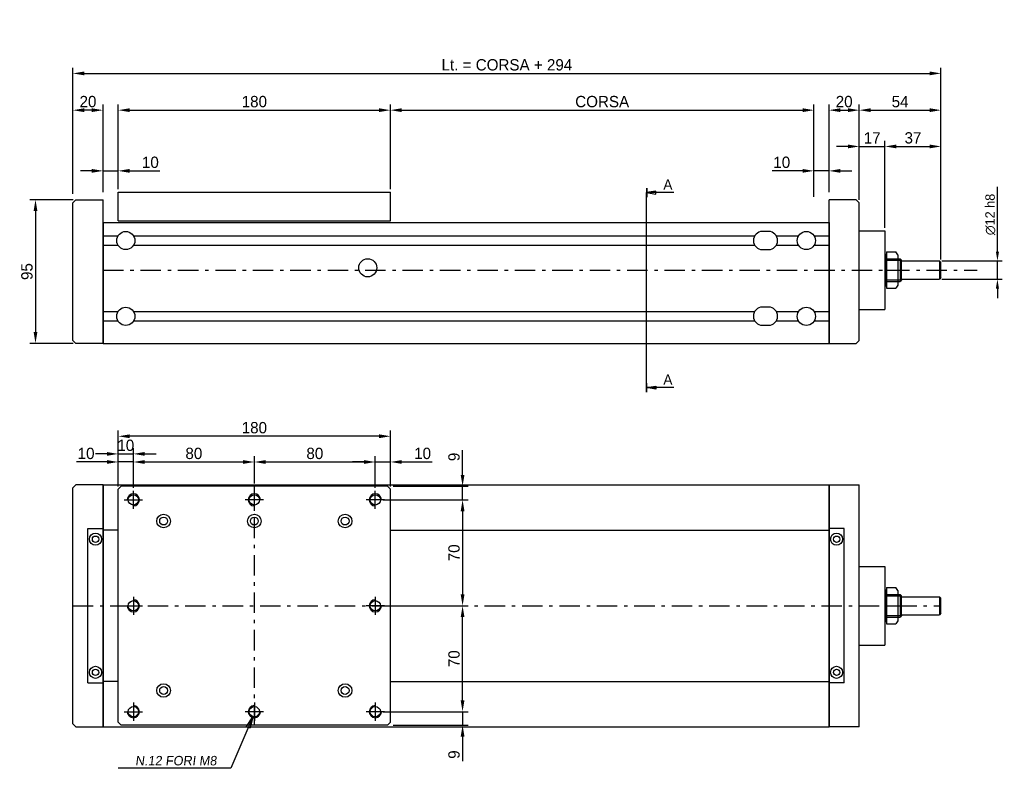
# Model space of a CAD drawing. Extents: x 209 to 1383, y 116 to 611.
# Tile 3 of 3: x 732 to 1383, y 116 to 611. Entities that reach past the tile are written whole.
import ezdxf

# ---------------------------------------------------------------- set-up
doc = ezdxf.new("R2010")
doc.units = 0
doc.header["$LTSCALE"] = 2.25
doc.linetypes.add('PL2', pattern=[11, 6, -2, 1, -2])
doc.linetypes.add('TR2', pattern=[5, 3, -2])
doc.layers.get('0').update_dxf_attribs({"linetype": 'CONTINUOUS'})
doc.layers.get('DEFPOINTS').update_dxf_attribs({"linetype": 'CONTINUOUS'})
for name, color, linetype in [('ASSI', 241, 'PL2'), ('CYANO', 4, 'CONTINUOUS'), ('QUOTE', 60, 'CONTINUOUS'), ('RIEMPIE', 5, 'CONTINUOUS'), ('TESTI', 2, 'CONTINUOUS'), ('TRATTEGGI', 1, 'TR2')]:
    doc.layers.add(name, color=color, linetype=linetype)
doc.styles.add('25TXT', font='txt', dxfattribs={"oblique": 7, "height": 7.5})
doc.dimstyles.get("Standard").update_dxf_attribs({"dimtxt": 0.18, "dimasz": 0.18, "dimexe": 0.18, "dimexo": 0.0625, "dimgap": 0.09, "dimtad": 0, "dimtih": 1, "dimtoh": 1, "dimdec": 4, "dimzin": 0, "dimdsep": 46, "dimtxsty": 'STANDARD', "dimcen": 0.09, "dimadec": 0, "dimazin": 0, "dimtfac": 1, "dimtdec": 4, "dimtofl": 0, "dimtmove": 0, "dimatfit": 3, "dimfxl": 1, "dimtolj": 1, "dimtzin": 0, "dimarcsym": 0})
doc.dimstyles.new('STANDARD$7', dxfattribs={"dimtxt": 2.5, "dimasz": 2.4, "dimexe": 0.7, "dimexo": 1.5, "dimgap": 2, "dimtad": 1, "dimdsep": 46, "dimtxsty": '25TXT', "dimblk1": 'CLOSED', "dimblk2": 'CLOSED', "dimsah": 1, "dimcen": 0, "dimadec": 0, "dimazin": 0, "dimtfac": 1, "dimtdec": 4, "dimtmove": 0, "dimatfit": 3, "dimldrblk": 'CLOSED', "dimfxl": 1, "dimtolj": 1, "dimtzin": 0, "dimarcsym": 0})

# ---------------------------------------------------------------- blocks, each defined once
blk = doc.blocks.new('*D142')
at = {"color": 0, "linetype": 'ByBlock', "transparency": 16777216}
for p, q in [((767.65, 492.09), (739.07, 492.09)), ((742.82, 484.59), (742.82, 404.59)), ((767.65, 397.09), (739.07, 397.09))]:
    blk.add_line(p, q, dxfattribs=at)
for points in [[(741.57, 484.59), (744.07, 484.59), (742.82, 492.09)], [(741.57, 404.59), (744.07, 404.59), (742.82, 397.09)]]:
    blk.add_solid(points, dxfattribs=at)
at = {"layer": 'DEFPOINTS', "color": 0, "linetype": 'ByBlock', "transparency": 16777216}
for p in [(769.53, 492.09), (742.82, 397.09), (769.53, 397.09)]:
    blk.add_point(p, dxfattribs=at)
at = {"color": 0, "linetype": 'ByBlock', "transparency": 16777216, "insert": (737.19, 444.59), "char_height": 7.5, "attachment_point": 5, "rotation": 90}
blk.add_mtext('\\A1;95', dxfattribs=at)
blk = doc.blocks.new('*D161')
at = {"color": 0, "linetype": 'ByBlock', "transparency": 16777216}
for p, q in [((797.53, 304.56), (797.53, 327.81)), ((807.53, 301.56), (807.53, 327.81)), ((790.03, 324.06), (782.53, 324.06)), ((797.53, 324.06), (807.53, 324.06)), ((815.03, 324.06), (822.53, 324.06))]:
    blk.add_line(p, q, dxfattribs=at)
for points in [[(790.03, 325.31), (790.03, 322.81), (797.53, 324.06)], [(815.03, 325.31), (815.03, 322.81), (807.53, 324.06)]]:
    blk.add_solid(points, dxfattribs=at)
at = {"layer": 'DEFPOINTS', "color": 0, "linetype": 'ByBlock', "transparency": 16777216}
for p in [(807.53, 324.06), (797.53, 302.68), (807.53, 299.68)]:
    blk.add_point(p, dxfattribs=at)
at = {"color": 0, "linetype": 'ByBlock', "transparency": 16777216, "insert": (802.53, 329.69), "char_height": 7.5, "attachment_point": 5}
blk.add_mtext('\\A1;10', dxfattribs=at)
blk = doc.blocks.new('_CLOSED')
at = {"color": 0, "linetype": 'ByBlock'}
for p, q in [((-1, 0.167), (0, 0)), ((-1, 0.167), (-1, -0.167)), ((0, 0), (-1, -0.167))]:
    blk.add_line(p, q, dxfattribs=at)
blk = doc.blocks.new('*D131')
at = {"color": 0, "linetype": 'ByBlock', "transparency": 16777216}
for p, q in [((1257.53, 498.95), (1257.53, 514.9)), ((1267.53, 496.97), (1267.53, 514.9)), ((1250.03, 511.15), (1230.03, 511.15)), ((1267.53, 511.15), (1257.53, 511.15)), ((1275.03, 511.15), (1282.53, 511.15))]:
    blk.add_line(p, q, dxfattribs=at)
for points in [[(1250.03, 512.4), (1250.03, 509.9), (1257.53, 511.15)], [(1275.03, 512.4), (1275.03, 509.9), (1267.53, 511.15)]]:
    blk.add_solid(points, dxfattribs=at)
at = {"layer": 'DEFPOINTS', "color": 0, "linetype": 'ByBlock', "transparency": 16777216}
for p in [(1267.53, 511.15), (1257.53, 497.07), (1267.53, 495.09)]:
    blk.add_point(p, dxfattribs=at)
at = {"color": 0, "linetype": 'ByBlock', "transparency": 16777216, "insert": (1236.28, 516.77), "char_height": 7.5, "attachment_point": 5}
blk.add_mtext('\\A1;10', dxfattribs=at)
blk = doc.blocks.new('*D132')
at = {"color": 0, "linetype": 'ByBlock', "transparency": 16777216}
for p, q in [((977.53, 498.97), (977.53, 555.02)), ((1257.53, 493.97), (1257.53, 555.02)), ((985.03, 551.27), (1250.03, 551.27))]:
    blk.add_line(p, q, dxfattribs=at)
for points in [[(985.03, 552.52), (985.03, 550.02), (977.53, 551.27)], [(1250.03, 552.52), (1250.03, 550.02), (1257.53, 551.27)]]:
    blk.add_solid(points, dxfattribs=at)
at = {"layer": 'DEFPOINTS', "color": 0, "linetype": 'ByBlock', "transparency": 16777216}
for p in [(1257.53, 551.27), (977.53, 497.09), (1257.53, 492.09)]:
    blk.add_point(p, dxfattribs=at)
at = {"color": 0, "linetype": 'ByBlock', "transparency": 16777216, "insert": (1117.53, 556.9), "char_height": 7.5, "attachment_point": 5}
blk.add_mtext('\\A1;CORSA', dxfattribs=at)
blk = doc.blocks.new('*D133')
at = {"color": 0, "linetype": 'ByBlock', "transparency": 16777216}
for p, q in [((767.53, 495.95), (767.53, 579.33)), ((775.03, 575.58), (1334.03, 575.58)), ((1341.53, 452.47), (1341.53, 579.33))]:
    blk.add_line(p, q, dxfattribs=at)
for points in [[(775.03, 576.83), (775.03, 574.33), (767.53, 575.58)], [(1334.03, 576.83), (1334.03, 574.33), (1341.53, 575.58)]]:
    blk.add_solid(points, dxfattribs=at)
at = {"layer": 'DEFPOINTS', "color": 0, "linetype": 'ByBlock', "transparency": 16777216}
for p in [(1341.53, 575.58), (767.53, 494.07), (1341.53, 450.59)]:
    blk.add_point(p, dxfattribs=at)
at = {"color": 0, "linetype": 'ByBlock', "transparency": 16777216, "insert": (1054.53, 581.2), "char_height": 7.5, "attachment_point": 5}
blk.add_mtext('\\A1;Lt. = CORSA + 294', dxfattribs=at)
blk = doc.blocks.new('*D134')
at = {"color": 0, "linetype": 'ByBlock', "transparency": 16777216}
for p, q in [((767.53, 495.95), (767.53, 555.02)), ((787.53, 498.53), (787.53, 555.02)), ((780.03, 551.27), (775.03, 551.27))]:
    blk.add_line(p, q, dxfattribs=at)
for points in [[(775.03, 552.52), (775.03, 550.02), (767.53, 551.27)], [(780.03, 552.52), (780.03, 550.02), (787.53, 551.27)]]:
    blk.add_solid(points, dxfattribs=at)
at = {"layer": 'DEFPOINTS', "color": 0, "linetype": 'ByBlock', "transparency": 16777216}
for p in [(767.53, 551.27), (787.53, 496.65), (767.53, 494.07)]:
    blk.add_point(p, dxfattribs=at)
at = {"color": 0, "linetype": 'ByBlock', "transparency": 16777216, "insert": (777.53, 556.9), "char_height": 7.5, "attachment_point": 5}
blk.add_mtext('\\A1;20', dxfattribs=at)
blk = doc.blocks.new('*D135')
at = {"color": 0, "linetype": 'ByBlock', "transparency": 16777216}
for p, q in [((787.53, 496.97), (787.53, 514.9)), ((797.53, 498.95), (797.53, 514.9)), ((780.03, 511.15), (772.53, 511.15)), ((787.53, 511.15), (797.53, 511.15)), ((805.03, 511.15), (825.03, 511.15))]:
    blk.add_line(p, q, dxfattribs=at)
for points in [[(780.03, 512.4), (780.03, 509.9), (787.53, 511.15)], [(805.03, 512.4), (805.03, 509.9), (797.53, 511.15)]]:
    blk.add_solid(points, dxfattribs=at)
at = {"layer": 'DEFPOINTS', "color": 0, "linetype": 'ByBlock', "transparency": 16777216}
for p in [(787.53, 511.15), (787.53, 495.09), (797.53, 497.07)]:
    blk.add_point(p, dxfattribs=at)
at = {"color": 0, "linetype": 'ByBlock', "transparency": 16777216, "insert": (818.78, 516.77), "char_height": 7.5, "attachment_point": 5}
blk.add_mtext('\\A1;10', dxfattribs=at)
blk = doc.blocks.new('*D136')
at = {"color": 0, "linetype": 'ByBlock', "transparency": 16777216}
for p, q in [((797.53, 498.95), (797.53, 555.02)), ((977.53, 498.95), (977.53, 555.02)), ((805.03, 551.27), (970.03, 551.27))]:
    blk.add_line(p, q, dxfattribs=at)
for points in [[(805.03, 552.52), (805.03, 550.02), (797.53, 551.27)], [(970.03, 552.52), (970.03, 550.02), (977.53, 551.27)]]:
    blk.add_solid(points, dxfattribs=at)
at = {"layer": 'DEFPOINTS', "color": 0, "linetype": 'ByBlock', "transparency": 16777216}
for p in [(977.53, 551.27), (797.53, 497.07), (977.53, 497.07)]:
    blk.add_point(p, dxfattribs=at)
at = {"color": 0, "linetype": 'ByBlock', "transparency": 16777216, "insert": (887.53, 556.9), "char_height": 7.5, "attachment_point": 5}
blk.add_mtext('\\A1;180', dxfattribs=at)
blk = doc.blocks.new('*D137')
at = {"color": 0, "linetype": 'ByBlock', "transparency": 16777216}
for p, q in [((1304.53, 473.47), (1304.53, 531.04)), ((1341.53, 452.47), (1341.53, 531.04)), ((1312.03, 527.29), (1334.03, 527.29))]:
    blk.add_line(p, q, dxfattribs=at)
for points in [[(1312.03, 528.54), (1312.03, 526.04), (1304.53, 527.29)], [(1334.03, 528.54), (1334.03, 526.04), (1341.53, 527.29)]]:
    blk.add_solid(points, dxfattribs=at)
at = {"layer": 'DEFPOINTS', "color": 0, "linetype": 'ByBlock', "transparency": 16777216}
for p in [(1341.53, 527.29), (1304.53, 471.59), (1341.53, 450.59)]:
    blk.add_point(p, dxfattribs=at)
at = {"color": 0, "linetype": 'ByBlock', "transparency": 16777216, "insert": (1323.03, 532.92), "char_height": 7.5, "attachment_point": 5}
blk.add_mtext('\\A1;37', dxfattribs=at)
blk = doc.blocks.new('*D138')
at = {"color": 0, "linetype": 'ByBlock', "transparency": 16777216}
for p, q in [((1287.53, 491.97), (1287.53, 555.02)), ((1341.53, 452.47), (1341.53, 555.02)), ((1295.03, 551.27), (1334.03, 551.27))]:
    blk.add_line(p, q, dxfattribs=at)
for points in [[(1295.03, 552.52), (1295.03, 550.02), (1287.53, 551.27)], [(1334.03, 552.52), (1334.03, 550.02), (1341.53, 551.27)]]:
    blk.add_solid(points, dxfattribs=at)
at = {"layer": 'DEFPOINTS', "color": 0, "linetype": 'ByBlock', "transparency": 16777216}
for p in [(1341.53, 551.27), (1287.53, 490.09), (1341.53, 450.59)]:
    blk.add_point(p, dxfattribs=at)
at = {"color": 0, "linetype": 'ByBlock', "transparency": 16777216, "insert": (1314.53, 556.9), "char_height": 7.5, "attachment_point": 5}
blk.add_mtext('\\A1;54', dxfattribs=at)
blk = doc.blocks.new('*D139')
at = {"color": 0, "linetype": 'ByBlock', "transparency": 16777216}
for p, q in [((1287.53, 491.97), (1287.53, 531.04)), ((1304.53, 473.47), (1304.53, 531.04)), ((1280.03, 527.29), (1272.53, 527.29)), ((1287.53, 527.29), (1304.53, 527.29)), ((1312.03, 527.29), (1319.53, 527.29))]:
    blk.add_line(p, q, dxfattribs=at)
for points in [[(1280.03, 528.54), (1280.03, 526.04), (1287.53, 527.29)], [(1312.03, 528.54), (1312.03, 526.04), (1304.53, 527.29)]]:
    blk.add_solid(points, dxfattribs=at)
at = {"layer": 'DEFPOINTS', "color": 0, "linetype": 'ByBlock', "transparency": 16777216}
for p in [(1304.53, 527.29), (1287.53, 490.09), (1304.53, 471.59)]:
    blk.add_point(p, dxfattribs=at)
at = {"color": 0, "linetype": 'ByBlock', "transparency": 16777216, "insert": (1296.03, 532.92), "char_height": 7.5, "attachment_point": 5}
blk.add_mtext('\\A1;17', dxfattribs=at)
blk = doc.blocks.new('*D140')
at = {"color": 0, "linetype": 'ByBlock', "transparency": 16777216}
for p, q in [((1267.53, 498.53), (1267.53, 555.02)), ((1287.53, 495.95), (1287.53, 555.02)), ((1275.03, 551.27), (1280.03, 551.27))]:
    blk.add_line(p, q, dxfattribs=at)
for points in [[(1275.03, 552.52), (1275.03, 550.02), (1267.53, 551.27)], [(1280.03, 552.52), (1280.03, 550.02), (1287.53, 551.27)]]:
    blk.add_solid(points, dxfattribs=at)
at = {"layer": 'DEFPOINTS', "color": 0, "linetype": 'ByBlock', "transparency": 16777216}
for p in [(1287.53, 551.27), (1267.53, 496.65), (1287.53, 494.07)]:
    blk.add_point(p, dxfattribs=at)
at = {"color": 0, "linetype": 'ByBlock', "transparency": 16777216, "insert": (1277.53, 556.9), "char_height": 7.5, "attachment_point": 5}
blk.add_mtext('\\A1;20', dxfattribs=at)
blk = doc.blocks.new('*D141')
at = {"color": 0, "linetype": 'ByBlock', "transparency": 16777216}
for p, q in [((1378.88, 457.84), (1378.88, 500.55)), ((1342.09, 451.59), (1382, 451.59)), ((1378.88, 439.59), (1378.88, 451.59)), ((1342.09, 439.59), (1382, 439.59)), ((1378.88, 433.34), (1378.88, 427.09))]:
    blk.add_line(p, q, dxfattribs=at)
for points in [[(1377.83, 457.84), (1379.92, 457.84), (1378.88, 451.59)], [(1377.83, 433.34), (1379.92, 433.34), (1378.88, 439.59)]]:
    blk.add_solid(points, dxfattribs=at)
at = {"layer": 'DEFPOINTS', "color": 0, "linetype": 'ByBlock', "transparency": 16777216}
for p in [(1340.53, 451.59), (1378.88, 451.59), (1340.53, 439.59)]:
    blk.add_point(p, dxfattribs=at)
at = {"color": 0, "linetype": 'ByBlock', "transparency": 16777216, "insert": (1374.19, 482.32), "char_height": 6.25, "attachment_point": 5, "rotation": 90}
blk.add_mtext('\\A1;∅12 h8', dxfattribs=at)
blk = doc.blocks.new('*X174')
at = {"color": 0}
for p, q in [((55, 51.9), (55.6, 51.9)), ((55, 51.8), (56.2, 51.8)), ((55, 51.7), (56.8, 51.7)), ((55, 51.6), (57.4, 51.6)), ((55, 51.5), (58, 51.5)), ((55, 51.4), (58.6, 51.4)), ((55, 51.3), (59.2, 51.3)), ((55, 51.2), (59.8, 51.2)), ((55, 51.1), (60.4, 51.1)), ((55, 51), (61, 51))]:
    blk.add_line(p, q, dxfattribs=at)
blk = doc.blocks.new('*D187')
at = {"color": 0, "linetype": 'ByBlock', "transparency": 16777216}
for p, q in [((974.37, 293.68), (1028.97, 293.68)), ((1025.22, 286.18), (1025.22, 231.18)), ((975.4, 223.68), (1028.97, 223.68))]:
    blk.add_line(p, q, dxfattribs=at)
for points in [[(1023.97, 286.18), (1026.47, 286.18), (1025.22, 293.68)], [(1023.97, 231.18), (1026.47, 231.18), (1025.22, 223.68)]]:
    blk.add_solid(points, dxfattribs=at)
at = {"layer": 'DEFPOINTS', "color": 0, "linetype": 'ByBlock', "transparency": 16777216}
for p in [(972.49, 293.68), (973.53, 223.68), (1025.22, 223.68)]:
    blk.add_point(p, dxfattribs=at)
at = {"color": 0, "linetype": 'ByBlock', "transparency": 16777216, "insert": (1019.59, 258.68), "char_height": 7.5, "attachment_point": 5, "rotation": 90}
blk.add_mtext('\\A1;70', dxfattribs=at)
blk = doc.blocks.new('*D189')
at = {"color": 0, "linetype": 'ByBlock', "transparency": 16777216}
for p, q in [((1025.22, 161.18), (1025.22, 168.68)), ((972.8, 153.68), (1028.97, 153.68)), ((1025.22, 153.68), (1025.22, 144.68)), ((979.4, 144.68), (1028.97, 144.68)), ((1025.22, 137.18), (1025.22, 120.93))]:
    blk.add_line(p, q, dxfattribs=at)
for points in [[(1023.97, 161.18), (1026.47, 161.18), (1025.22, 153.68)], [(1023.97, 137.18), (1026.47, 137.18), (1025.22, 144.68)]]:
    blk.add_solid(points, dxfattribs=at)
at = {"layer": 'DEFPOINTS', "color": 0, "linetype": 'ByBlock', "transparency": 16777216}
for p in [(970.93, 153.68), (977.53, 144.68), (1025.22, 144.68)]:
    blk.add_point(p, dxfattribs=at)
at = {"color": 0, "linetype": 'ByBlock', "transparency": 16777216, "insert": (1019.59, 125.31), "char_height": 7.5, "attachment_point": 5, "rotation": 90}
blk.add_mtext('\\A1;9', dxfattribs=at)
blk = doc.blocks.new('*D190')
at = {"color": 0, "linetype": 'ByBlock', "transparency": 16777216}
for p, q in [((975.4, 223.68), (1028.97, 223.68)), ((1025.22, 161.18), (1025.22, 216.18)), ((974.37, 153.68), (1028.97, 153.68))]:
    blk.add_line(p, q, dxfattribs=at)
for points in [[(1023.97, 216.18), (1026.47, 216.18), (1025.22, 223.68)], [(1023.97, 161.18), (1026.47, 161.18), (1025.22, 153.68)]]:
    blk.add_solid(points, dxfattribs=at)
at = {"layer": 'DEFPOINTS', "color": 0, "linetype": 'ByBlock', "transparency": 16777216}
for p in [(973.53, 223.68), (1025.22, 223.68), (972.49, 153.68)]:
    blk.add_point(p, dxfattribs=at)
at = {"color": 0, "linetype": 'ByBlock', "transparency": 16777216, "insert": (1019.59, 188.68), "char_height": 7.5, "attachment_point": 5, "rotation": 90}
blk.add_mtext('\\A1;70', dxfattribs=at)
blk = doc.blocks.new('*D191')
at = {"color": 0, "linetype": 'ByBlock', "transparency": 16777216}
for p, q in [((797.53, 302.56), (797.53, 339.47)), ((977.53, 302.56), (977.53, 339.47)), ((970.03, 335.72), (805.03, 335.72))]:
    blk.add_line(p, q, dxfattribs=at)
for points in [[(805.03, 336.97), (805.03, 334.47), (797.53, 335.72)], [(970.03, 336.97), (970.03, 334.47), (977.53, 335.72)]]:
    blk.add_solid(points, dxfattribs=at)
at = {"layer": 'DEFPOINTS', "color": 0, "linetype": 'ByBlock', "transparency": 16777216}
for p in [(797.53, 335.72), (797.53, 300.68), (977.53, 300.68)]:
    blk.add_point(p, dxfattribs=at)
at = {"color": 0, "linetype": 'ByBlock', "transparency": 16777216, "insert": (887.53, 341.35), "char_height": 7.5, "attachment_point": 5}
blk.add_mtext('\\A1;180', dxfattribs=at)
blk = doc.blocks.new('*D192')
at = {"color": 0, "linetype": 'ByBlock', "transparency": 16777216}
for p, q in [((887.53, 304.56), (887.53, 322.47)), ((967.53, 301.56), (967.53, 322.47)), ((895.03, 318.72), (960.03, 318.72))]:
    blk.add_line(p, q, dxfattribs=at)
for points in [[(895.03, 319.97), (895.03, 317.47), (887.53, 318.72)], [(960.03, 319.97), (960.03, 317.47), (967.53, 318.72)]]:
    blk.add_solid(points, dxfattribs=at)
at = {"layer": 'DEFPOINTS', "color": 0, "linetype": 'ByBlock', "transparency": 16777216}
for p in [(967.53, 318.72), (887.53, 302.68), (967.53, 299.68)]:
    blk.add_point(p, dxfattribs=at)
at = {"color": 0, "linetype": 'ByBlock', "transparency": 16777216, "insert": (927.53, 324.35), "char_height": 7.5, "attachment_point": 5}
blk.add_mtext('\\A1;80', dxfattribs=at)
blk = doc.blocks.new('*D193')
at = {"color": 0, "linetype": 'ByBlock', "transparency": 16777216}
for p, q in [((807.53, 301.56), (807.53, 322.47)), ((887.53, 304.56), (887.53, 322.47)), ((815.03, 318.72), (880.03, 318.72))]:
    blk.add_line(p, q, dxfattribs=at)
for points in [[(815.03, 319.97), (815.03, 317.47), (807.53, 318.72)], [(880.03, 319.97), (880.03, 317.47), (887.53, 318.72)]]:
    blk.add_solid(points, dxfattribs=at)
at = {"layer": 'DEFPOINTS', "color": 0, "linetype": 'ByBlock', "transparency": 16777216}
for p in [(887.53, 318.72), (807.53, 299.68), (887.53, 302.68)]:
    blk.add_point(p, dxfattribs=at)
at = {"color": 0, "linetype": 'ByBlock', "transparency": 16777216, "insert": (847.53, 324.35), "char_height": 7.5, "attachment_point": 5}
blk.add_mtext('\\A1;80', dxfattribs=at)
blk = doc.blocks.new('*D194')
at = {"color": 0, "linetype": 'ByBlock', "transparency": 16777216}
for p, q in [((1025.22, 310.18), (1025.22, 326.43)), ((979.4, 302.68), (1028.97, 302.68)), ((1025.22, 293.68), (1025.22, 302.68)), ((972.8, 293.68), (1028.97, 293.68)), ((1025.22, 286.18), (1025.22, 278.68))]:
    blk.add_line(p, q, dxfattribs=at)
for points in [[(1023.97, 310.18), (1026.47, 310.18), (1025.22, 302.68)], [(1023.97, 286.18), (1026.47, 286.18), (1025.22, 293.68)]]:
    blk.add_solid(points, dxfattribs=at)
at = {"layer": 'DEFPOINTS', "color": 0, "linetype": 'ByBlock', "transparency": 16777216}
for p in [(977.53, 302.68), (1025.22, 302.68), (970.93, 293.68)]:
    blk.add_point(p, dxfattribs=at)
at = {"color": 0, "linetype": 'ByBlock', "transparency": 16777216, "insert": (1019.59, 322.06), "char_height": 7.5, "attachment_point": 5, "rotation": 90}
blk.add_mtext('\\A1;9', dxfattribs=at)
blk = doc.blocks.new('*D195')
at = {"color": 0, "linetype": 'ByBlock', "transparency": 16777216}
for p, q in [((967.53, 301.56), (967.53, 322.47)), ((977.53, 302.56), (977.53, 322.47)), ((960.03, 318.72), (952.53, 318.72)), ((967.53, 318.72), (977.53, 318.72)), ((985.03, 318.72), (1005.03, 318.72))]:
    blk.add_line(p, q, dxfattribs=at)
for points in [[(960.03, 319.97), (960.03, 317.47), (967.53, 318.72)], [(985.03, 319.97), (985.03, 317.47), (977.53, 318.72)]]:
    blk.add_solid(points, dxfattribs=at)
at = {"layer": 'DEFPOINTS', "color": 0, "linetype": 'ByBlock', "transparency": 16777216}
for p in [(977.53, 318.72), (967.53, 299.68), (977.53, 300.68)]:
    blk.add_point(p, dxfattribs=at)
at = {"color": 0, "linetype": 'ByBlock', "transparency": 16777216, "insert": (998.78, 324.35), "char_height": 7.5, "attachment_point": 5}
blk.add_mtext('\\A1;10', dxfattribs=at)
blk = doc.blocks.new('*D196')
at = {"color": 0, "linetype": 'ByBlock', "transparency": 16777216}
for p, q in [((797.53, 302.56), (797.53, 322.47)), ((807.53, 301.56), (807.53, 322.47)), ((790.03, 318.72), (770.03, 318.72)), ((807.53, 318.72), (797.53, 318.72)), ((815.03, 318.72), (822.53, 318.72))]:
    blk.add_line(p, q, dxfattribs=at)
for points in [[(790.03, 319.97), (790.03, 317.47), (797.53, 318.72)], [(815.03, 319.97), (815.03, 317.47), (807.53, 318.72)]]:
    blk.add_solid(points, dxfattribs=at)
at = {"layer": 'DEFPOINTS', "color": 0, "linetype": 'ByBlock', "transparency": 16777216}
for p in [(807.53, 318.72), (797.53, 300.68), (807.53, 299.68)]:
    blk.add_point(p, dxfattribs=at)
at = {"color": 0, "linetype": 'ByBlock', "transparency": 16777216, "insert": (776.28, 324.35), "char_height": 7.5, "attachment_point": 5}
blk.add_mtext('\\A1;10', dxfattribs=at)

msp = doc.modelspace()

# ---------------------------------------------------------------- linework, layer by layer
at = {"color": 0}
for p, q in [((797.53, 497.09), (977.53, 497.09)), ((797.53, 478.09), (797.53, 497.09)), ((977.53, 478.09), (977.53, 497.09)), ((767.53, 490.09), (769.53, 492.09)), ((767.53, 399.09), (767.53, 490.09)), ((769.53, 492.09), (787.53, 492.09)), ((787.53, 397.09), (787.53, 492.09)), ((1267.53, 397.09), (1267.53, 492.09)), ((1285.53, 492.09), (1267.53, 492.09)), ((1287.53, 490.09), (1285.53, 492.09)), ((1287.53, 399.09), (1287.53, 490.09)), ((787.53, 477.09), (1267.53, 477.09)), ((787.53, 477.09), (787.53, 397.09)), ((797.53, 478.09), (977.53, 478.09)), ((1267.53, 477.09), (1267.53, 397.09)), ((1227.53, 471.09), (1223.53, 471.09)), ((1287.53, 471.59), (1304.53, 471.59)), ((1304.53, 471.59), (1304.53, 419.59)), ((787.53, 468.19), (797.39, 468.19)), ((807.67, 468.19), (1218.39, 468.19)), ((1232.67, 468.19), (1247.39, 468.19)), ((1257.67, 468.19), (1267.53, 468.19)), ((787.53, 461.99), (797.39, 461.99)), ((807.67, 461.99), (1218.39, 461.99)), ((1223.53, 459.09), (1227.53, 459.09)), ((1232.67, 461.99), (1247.39, 461.99)), ((1257.67, 461.99), (1267.53, 461.99)), ((787.53, 397.09), (787.53, 450.59)), ((1267.53, 397.09), (1267.53, 450.59)), ((1304.53, 453.09), (1314.53, 453.09)), ((1304.53, 453.09), (1305.53, 452.09)), ((1305.53, 438.09), (1305.53, 453.09)), ((1305.53, 452.09), (1315.53, 452.09)), ((1314.53, 453.09), (1314.53, 438.09)), ((1314.53, 453.09), (1315.53, 452.09)), ((1315.53, 439.09), (1315.53, 452.09)), ((1315.53, 451.59), (1340.53, 451.59)), ((1341.53, 450.59), (1340.53, 451.59)), ((1340.53, 451.59), (1340.53, 439.59)), ((1341.53, 440.59), (1341.53, 450.59)), ((1305.53, 439.09), (1304.53, 438.09)), ((1304.53, 438.09), (1314.53, 438.09)), ((1305.53, 439.09), (1315.53, 439.09)), ((1315.53, 439.09), (1314.53, 438.09)), ((1315.53, 439.59), (1340.53, 439.59)), ((1341.53, 440.59), (1340.53, 439.59)), ((787.53, 418.19), (797.45, 418.19)), ((807.6, 418.19), (1218.39, 418.19)), ((1227.53, 421.09), (1223.53, 421.09)), ((1232.67, 418.19), (1247.45, 418.19)), ((1257.6, 418.19), (1267.53, 418.19)), ((1287.53, 419.59), (1304.53, 419.59)), ((787.53, 411.99), (797.33, 411.99)), ((807.73, 411.99), (1218.39, 411.99)), ((1232.67, 411.99), (1247.33, 411.99)), ((1257.73, 411.99), (1267.53, 411.99)), ((1223.53, 409.09), (1227.53, 409.09)), ((767.53, 399.09), (769.53, 397.09)), ((1287.53, 399.09), (1285.53, 397.09)), ((787.53, 397.09), (769.53, 397.09)), ((787.53, 397.09), (1267.53, 397.09)), ((1267.53, 397.09), (1285.53, 397.09)), ((767.53, 301.68), (769.53, 303.68)), ((767.53, 145.68), (767.53, 301.68)), ((787.53, 303.68), (769.53, 303.68)), ((787.53, 303.68), (1267.53, 303.68)), ((787.53, 303.68), (787.53, 143.68)), ((787.53, 143.68), (787.53, 303.68)), ((797.53, 146.68), (797.53, 300.68)), ((1267.53, 143.68), (1267.53, 303.68)), ((1267.53, 303.68), (1267.53, 143.68)), ((1267.53, 303.68), (1287.53, 303.68)), ((1287.53, 143.68), (1287.53, 303.68)), ((777.43, 172.68), (777.43, 274.68)), ((777.43, 274.68), (787.53, 274.68)), ((797.53, 273.68), (787.53, 273.68)), ((977.53, 273.68), (1267.53, 273.68)), ((1277.63, 274.68), (1267.53, 274.68)), ((1277.63, 172.68), (1277.63, 274.68)), ((1287.53, 249.68), (1304.53, 249.68)), ((1304.53, 249.68), (1304.53, 197.68)), ((1304.53, 231.18), (1314.53, 231.18)), ((1304.53, 231.18), (1305.53, 230.18)), ((1305.53, 216.18), (1305.53, 231.18)), ((1305.53, 230.18), (1315.53, 230.18)), ((1314.53, 231.18), (1315.53, 230.18)), ((1314.53, 231.18), (1314.53, 216.18)), ((1315.53, 217.18), (1315.53, 230.18)), ((1315.53, 229.68), (1340.53, 229.68)), ((1340.53, 229.68), (1340.53, 217.68)), ((1341.53, 228.68), (1340.53, 229.68)), ((1341.53, 218.68), (1341.53, 228.68)), ((1305.53, 217.18), (1304.53, 216.18)), ((1304.53, 216.18), (1314.53, 216.18)), ((1305.53, 217.18), (1315.53, 217.18)), ((1315.53, 217.18), (1314.53, 216.18)), ((1315.53, 217.68), (1340.53, 217.68)), ((1341.53, 218.68), (1340.53, 217.68)), ((1287.53, 197.68), (1304.53, 197.68)), ((777.43, 172.68), (787.53, 172.68)), ((797.53, 173.68), (787.53, 173.68)), ((977.53, 173.68), (1267.53, 173.68)), ((1277.63, 172.68), (1267.53, 172.68)), ((767.53, 145.68), (769.53, 143.68)), ((769.53, 143.68), (787.53, 143.68)), ((787.53, 143.68), (1267.53, 143.68)), ((1287.53, 143.68), (1267.53, 143.68))]:
    msp.add_line(p, q, dxfattribs=at)
for centre, radius in [((802.53, 465.09), 6), ((1252.53, 465.09), 6), ((962.53, 447.09), 6), ((802.53, 414.99), 6), ((1252.53, 414.99), 6), ((807.53, 293.68), 3.4), ((887.53, 293.68), 3.4), ((967.53, 293.68), 3.4), ((782.53, 267.68), 4), ((782.53, 267.68), 2.1), ((1272.53, 267.68), 4), ((1272.53, 267.68), 2.1), ((807.53, 223.68), 3.4), ((967.53, 223.68), 3.4), ((782.53, 179.68), 4), ((1272.53, 179.68), 4), ((782.53, 179.68), 2.1), ((1272.53, 179.68), 2.1), ((807.53, 153.68), 3.4), ((887.53, 153.68), 3.4), ((967.53, 153.68), 3.4)]:
    msp.add_circle(centre, radius, dxfattribs=at)
for centre, start, end in [((1223.53, 465.09), 90, 180), ((1227.53, 465.09), 0, 90), ((1223.53, 465.09), 180, 270), ((1227.53, 465.09), 270, 0), ((1223.53, 415.09), 90, 180), ((1227.53, 415.09), 0, 90), ((1223.53, 415.09), 180, 270), ((1227.53, 415.09), 270, 0)]:
    msp.add_arc(centre, 6, start, end, dxfattribs=at)
at = {"layer": 'ASSI', "color": 0}
for p, q in [((787.53, 445.59), (1365.47, 445.59)), ((1305.53, 445.59), (1315.93, 445.59)), ((807.53, 287.68), (807.53, 299.68)), ((887.53, 144.68), (887.53, 302.68)), ((887.53, 287.68), (887.53, 299.68)), ((967.53, 287.68), (967.53, 299.68)), ((801.53, 293.68), (813.53, 293.68)), ((893.53, 293.68), (881.53, 293.68)), ((973.53, 293.68), (961.53, 293.68)), ((807.53, 229.68), (807.53, 217.68)), ((967.53, 229.68), (967.53, 217.68)), ((767.53, 223.68), (1341.53, 223.68)), ((801.53, 223.68), (813.53, 223.68)), ((973.53, 223.68), (961.53, 223.68)), ((1305.53, 223.68), (1315.93, 223.68)), ((807.53, 159.68), (807.53, 147.68)), ((887.53, 159.68), (887.53, 147.68)), ((967.53, 159.68), (967.53, 147.68)), ((801.53, 153.68), (813.53, 153.68)), ((893.53, 153.68), (881.53, 153.68)), ((973.53, 153.68), (961.53, 153.68))]:
    msp.add_line(p, q, dxfattribs=at)
at = {"layer": 'CYANO', "color": 0}
for p, q in [((1304.93, 456.09), (1304.93, 435.09)), ((1304.93, 456.09), (1305.53, 456.09)), ((1305.53, 457.59), (1305.53, 433.59)), ((1305.53, 457.59), (1311.77, 457.59)), ((1312.93, 455.59), (1311.77, 457.59)), ((1312.93, 455.59), (1312.93, 435.59)), ((1304.93, 435.09), (1305.53, 435.09)), ((1305.53, 433.59), (1311.77, 433.59)), ((1312.93, 435.59), (1311.77, 433.59)), ((797.53, 300.68), (799.53, 302.68)), ((797.53, 146.68), (797.53, 300.68)), ((975.53, 302.68), (799.53, 302.68)), ((975.53, 302.68), (977.53, 300.68)), ((977.53, 146.68), (977.53, 300.68)), ((1305.53, 235.68), (1305.53, 211.68)), ((1305.53, 235.68), (1311.77, 235.68)), ((1312.93, 233.68), (1311.77, 235.68)), ((1304.93, 234.18), (1304.93, 213.18)), ((1304.93, 234.18), (1305.53, 234.18)), ((1312.93, 233.68), (1312.93, 213.68)), ((1304.93, 213.18), (1305.53, 213.18)), ((1305.53, 211.68), (1311.77, 211.68)), ((1312.93, 213.68), (1311.77, 211.68)), ((799.53, 144.68), (797.53, 146.68)), ((975.53, 144.68), (799.53, 144.68)), ((977.53, 146.68), (975.53, 144.68))]:
    msp.add_line(p, q, dxfattribs=at)
for centre, radius in [((827.53, 279.68), 4.5), ((827.53, 279.68), 2.6), ((887.53, 279.68), 4.5), ((887.53, 279.68), 2.6), ((947.53, 279.68), 4.5), ((947.53, 279.68), 2.6), ((827.53, 167.68), 4.5), ((827.53, 167.68), 2.6), ((947.53, 167.68), 4.5), ((947.53, 167.68), 2.6)]:
    msp.add_circle(centre, radius, dxfattribs=at)
at = {"layer": 'QUOTE', "color": 0}
for p, q in [((1251.53, 397.09), (1251.53, 397.09)), ((1267.53, 397.09), (1267.53, 397.09))]:
    msp.add_line(p, q, dxfattribs=at)
at = {"layer": 'RIEMPIE', "color": 0}
msp.add_line((1146.87, 367.93), (1146.87, 496.81), dxfattribs=at)
at = {"layer": 'TESTI', "color": 0}
for p, q in [((1146.8, 499.81), (1146.8, 493.81)), ((1146.84, 499.81), (1146.84, 493.81)), ((1146.9, 499.81), (1146.9, 493.81)), ((1152.9, 497.81), (1146.9, 496.81)), ((1146.9, 496.81), (1152.9, 495.81)), ((1152.9, 496.81), (1146.9, 496.81)), ((1146.95, 499.81), (1146.95, 493.81)), ((1152.9, 495.81), (1152.9, 497.81)), ((1164.9, 496.81), (1152.9, 496.81)), ((1146.8, 364.93), (1146.8, 370.93)), ((1146.84, 364.93), (1146.84, 370.93)), ((1146.9, 364.93), (1146.9, 370.93)), ((1146.9, 367.93), (1152.9, 368.93)), ((1152.9, 366.93), (1146.9, 367.93)), ((1152.9, 367.93), (1146.9, 367.93)), ((1146.95, 364.93), (1146.95, 370.93)), ((1152.9, 368.93), (1152.9, 366.93)), ((1164.9, 367.93), (1152.9, 367.93))]:
    msp.add_line(p, q, dxfattribs=at)
at = {"layer": 'TRATTEGGI', "color": 0}
for p, q in [((1304.93, 453.09), (1312.93, 453.09)), ((1304.93, 452.09), (1312.93, 452.09)), ((1304.93, 439.09), (1312.93, 439.09)), ((1304.93, 438.09), (1312.93, 438.09)), ((1304.93, 231.18), (1312.93, 231.18)), ((1304.93, 230.18), (1312.93, 230.18)), ((1304.93, 217.18), (1312.93, 217.18)), ((1304.93, 216.18), (1312.93, 216.18))]:
    msp.add_line(p, q, dxfattribs=at)
at = {"layer": 'TRATTEGGI', "color": 0, "linetype": 'Continuous'}
for centre, start, end in [((807.53, 293.68), 270, 180), ((887.53, 293.68), 0, 270), ((967.53, 293.68), 0, 270), ((807.53, 223.68), 180, 90), ((967.53, 223.68), 90, 0), ((807.53, 153.68), 180, 90), ((887.53, 153.68), 90, 0), ((967.53, 153.68), 90, 0)]:
    msp.add_arc(centre, 4, start, end, dxfattribs=at)

# ---------------------------------------------------------------- block references
at = {"layer": 'TESTI', "color": 0, "rotation": 180}
msp.add_blockref('*X174', (1207.9, 418.93), dxfattribs=at)

# ---------------------------------------------------------------- texts
at = {"layer": 'QUOTE', "color": 0}
for p in [(1158, 498.77), (1158, 369.9)]:
    msp.add_text('A', height=6.68, dxfattribs=at).set_placement(p)
at = {"layer": 'QUOTE', "color": 0, "insert": (862.61, 121.25), "char_height": 6.25, "attachment_point": 6, "style": '25TXT'}
msp.add_mtext('N.12 FORI M8', dxfattribs=at)

# ---------------------------------------------------------------- dimensions: what is measured, and where the dimension line sits
at = {"layer": 'QUOTE', "color": 0}
for base, p1, p2, text, picture, middle in [((1341.53, 575.58), (767.53, 494.07), (1341.53, 450.59), 'Lt. = CORSA + 294', '*D133', (1054.53, 581.2)), ((1257.53, 551.27), (977.53, 497.09), (1257.53, 492.09), 'CORSA', '*D132', (1117.53, 556.9))]:
    dim = msp.add_linear_dim(base=base, p1=p1, p2=p2, text=text, dimstyle='STANDARD', override={"dimscale": 3, "dimtxt": 2.5, "dimasz": 2.5, "dimexe": 1.25, "dimexo": 0.625, "dimgap": 0.625, "dimtad": 1, "dimtih": 0, "dimtoh": 0, "dimdec": 1, "dimzin": 8, "dimlunit": 6, "dimcen": 2.5, "dimtofl": 1}, dxfattribs=at)
    dim.commit()
    dim.dimension.update_dxf_attribs({"geometry": picture, "text_midpoint": middle})
for base, p1, p2, picture, middle in [((767.53, 551.27), (787.53, 496.65), (767.53, 494.07), '*D134', (777.53, 556.9)), ((977.53, 551.27), (797.53, 497.07), (977.53, 497.07), '*D136', (887.53, 556.9)), ((1287.53, 551.27), (1267.53, 496.65), (1287.53, 494.07), '*D140', (1277.53, 556.9)), ((1341.53, 551.27), (1287.53, 490.09), (1341.53, 450.59), '*D138', (1314.53, 556.9)), ((1304.53, 527.29), (1287.53, 490.09), (1304.53, 471.59), '*D139', (1296.03, 532.92)), ((1341.53, 527.29), (1304.53, 471.59), (1341.53, 450.59), '*D137', (1323.03, 532.92)), ((797.53, 335.72), (977.53, 300.68), (797.53, 300.68), '*D191', (887.53, 341.35)), ((887.53, 318.72), (807.53, 299.68), (887.53, 302.68), '*D193', (847.53, 324.35)), ((967.53, 318.72), (887.53, 302.68), (967.53, 299.68), '*D192', (927.53, 324.35)), ((977.53, 318.72), (967.53, 299.68), (977.53, 300.68), '*D195', (998.78, 324.35))]:
    dim = msp.add_linear_dim(base=base, p1=p1, p2=p2, dimstyle='STANDARD', override={"dimscale": 3, "dimtxt": 2.5, "dimasz": 2.5, "dimexe": 1.25, "dimexo": 0.625, "dimgap": 0.625, "dimtad": 1, "dimtih": 0, "dimtoh": 0, "dimdec": 1, "dimzin": 8, "dimlunit": 6, "dimcen": 2.5, "dimtofl": 1}, dxfattribs=at)
    dim.commit()
    dim.dimension.update_dxf_attribs({"geometry": picture, "text_midpoint": middle})
for base, p1, p2, picture, middle in [((787.53, 511.15), (797.53, 497.07), (787.53, 495.09), '*D135', (818.78, 511.15)), ((1267.53, 511.15), (1257.53, 497.07), (1267.53, 495.09), '*D131', (1236.28, 511.15)), ((807.53, 324.06), (797.53, 302.68), (807.53, 299.68), '*D161', (802.53, 324.06)), ((807.53, 318.72), (797.53, 300.68), (807.53, 299.68), '*D196', (776.28, 318.72))]:
    dim = msp.add_linear_dim(base=base, p1=p1, p2=p2, dimstyle='STANDARD', override={"dimscale": 3, "dimtxt": 2.5, "dimasz": 2.5, "dimexe": 1.25, "dimexo": 0.625, "dimgap": 0.625, "dimtad": 1, "dimtih": 0, "dimtoh": 0, "dimdec": 1, "dimzin": 8, "dimlunit": 6, "dimcen": 2.5, "dimtofl": 1}, dxfattribs=at)
    dim.commit()
    dim.dimension.update_dxf_attribs({"geometry": picture, "text_midpoint": middle, "dimtype": 160})
dim = msp.add_linear_dim(base=(1378.88, 451.59), p1=(1340.53, 439.59), p2=(1340.53, 451.59), angle=90, text='%%c<> h8', dimstyle='STANDARD', override={"dimscale": 2.5, "dimtxt": 2.5, "dimasz": 2.5, "dimexe": 1.25, "dimexo": 0.625, "dimgap": 0.625, "dimtad": 1, "dimtih": 0, "dimtoh": 0, "dimdec": 1, "dimzin": 8, "dimlunit": 6, "dimcen": 2.5, "dimtofl": 1}, dxfattribs=at)
dim.commit()
dim.dimension.update_dxf_attribs({"geometry": '*D141', "text_midpoint": (1374.19, 482.32)})
for base, p1, p2, picture, middle in [((742.82, 397.09), (769.53, 492.09), (769.53, 397.09), '*D142', (737.19, 444.59)), ((1025.22, 223.68), (972.49, 293.68), (973.53, 223.68), '*D187', (1019.59, 258.68)), ((1025.22, 223.68), (972.49, 153.68), (973.53, 223.68), '*D190', (1019.59, 188.68))]:
    dim = msp.add_linear_dim(base=base, p1=p1, p2=p2, angle=90, dimstyle='STANDARD', override={"dimscale": 3, "dimtxt": 2.5, "dimasz": 2.5, "dimexe": 1.25, "dimexo": 0.625, "dimgap": 0.625, "dimtad": 1, "dimtih": 0, "dimtoh": 0, "dimdec": 1, "dimzin": 8, "dimlunit": 6, "dimcen": 2.5, "dimtofl": 1}, dxfattribs=at)
    dim.commit()
    dim.dimension.update_dxf_attribs({"geometry": picture, "text_midpoint": middle})
for base, p1, p2, picture, middle in [((1025.22, 302.68), (970.93, 293.68), (977.53, 302.68), '*D194', (1025.22, 322.06)), ((1025.22, 144.68), (970.93, 153.68), (977.53, 144.68), '*D189', (1025.22, 125.31))]:
    dim = msp.add_linear_dim(base=base, p1=p1, p2=p2, angle=90, dimstyle='STANDARD', override={"dimscale": 3, "dimtxt": 2.5, "dimasz": 2.5, "dimexe": 1.25, "dimexo": 0.625, "dimgap": 0.625, "dimtad": 1, "dimtih": 0, "dimtoh": 0, "dimdec": 1, "dimzin": 8, "dimlunit": 6, "dimcen": 2.5, "dimtofl": 1}, dxfattribs=at)
    dim.commit()
    dim.dimension.update_dxf_attribs({"geometry": picture, "text_midpoint": middle, "dimtype": 160})

# ---------------------------------------------------------------- leaders
at = {"layer": 'QUOTE', "color": 0, "annotation_type": 0, "has_hookline": 1, "hookline_direction": 1, "text_width": 65.22}
msp.add_leader([(886.43, 150.36), (871.98, 116.25), (864.48, 116.25)], dimstyle='STANDARD$7', override={"dimscale": 3, "dimtxt": 2.5, "dimasz": 2.5, "dimexe": 1.25, "dimexo": 0.625, "dimgap": 0.625, "dimtad": 1, "dimtih": 0, "dimtoh": 0, "dimdec": 1, "dimzin": 8, "dimcen": 2.5, "dimtofl": 1}, dxfattribs=at)

doc.saveas('drawing.dxf')
